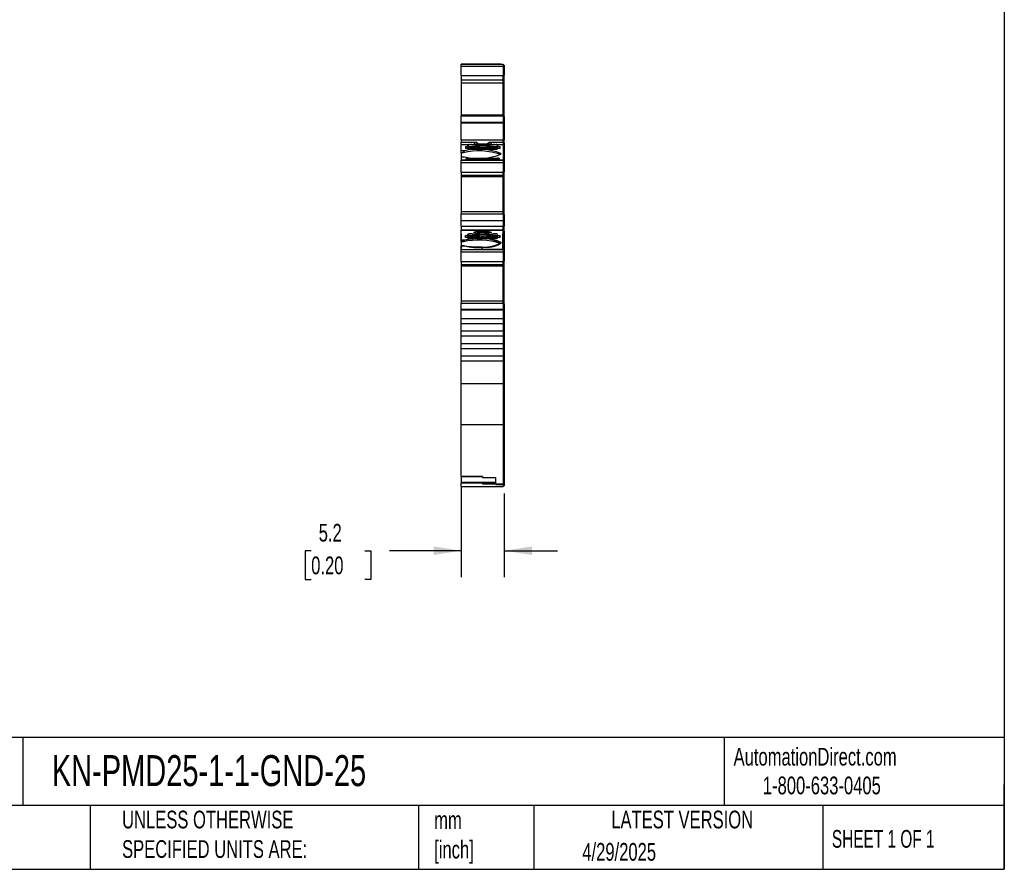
# Model space of a CAD drawing. Header units: millimetres. Extents: x 6 to 273, y 6 to 210.
# Tile 4 of 8: x 155 to 273, y 6 to 108. Entities that reach past the tile are written whole.
import ezdxf

# ---------------------------------------------------------------- set-up
doc = ezdxf.new("R2010")
doc.units = ezdxf.units.MM
doc.linetypes.add('SLD-Solid', pattern=[0])
doc.layers.add('DIMENSIONS', color=140, linetype='SLD-Solid', lineweight=25)
doc.layers.add('TEXT', color=140, linetype='SLD-Solid', lineweight=25)
doc.styles.add('SLDTEXTSTYLE0', font='TXT', dxfattribs={"width": 0.7})
doc.styles.add('SLDTEXTSTYLE1', font='TXT', dxfattribs={"width": 0.65})
doc.dimstyles.new('SLDDIMSTYLE1', dxfattribs={"dimtxt": 2.158008, "dimasz": 3.302, "dimexe": 0, "dimexo": 0.0625, "dimgap": 0.539502, "dimtad": 0, "dimtih": 1, "dimtoh": 1, "dimrnd": 1e-09, "dimzin": 12, "dimdsep": 46, "dimtxsty": 'SLDTEXTSTYLE0', "dimsah": 1, "dimcen": 0.09, "dimadec": 0, "dimazin": 3, "dimtfac": 1, "dimtmove": 0, "dimatfit": 0, "dimfxl": 0, "dimfrac": 2, "dimtolj": 1, "dimtzin": 12, "dimarcsym": 0})

# ---------------------------------------------------------------- blocks, each defined once
blk = doc.blocks.new('_D_3')
at = {"layer": 'DIMENSIONS'}
for p, q in [((208.14, 52.05), (208.14, 41.28)), ((213.29, 51.28), (213.29, 41.28)), ((190.21, 44.45), (189.49, 44.45)), ((189.49, 44.45), (189.49, 41.02)), ((196.62, 44.45), (197.35, 44.45)), ((197.35, 44.45), (197.35, 41.02)), ((208.14, 44.45), (199.55, 44.45)), ((213.29, 44.45), (219.64, 44.45)), ((189.49, 41.02), (190.21, 41.02)), ((197.35, 41.02), (196.62, 41.02))]:
    blk.add_line(p, q, dxfattribs=at)
for points in [[(208.14, 44.45), (204.84, 44.96), (204.84, 43.94)], [(213.29, 44.45), (216.6, 43.94), (216.6, 44.96)]]:
    blk.add_solid(points, dxfattribs=at)
at = {"layer": 'DIMENSIONS', "char_height": 2.117, "attachment_point": 1, "style": 'SLDTEXTSTYLE0'}
for s, insert in [('5.2', (191.11, 47.66)), ('0.20', (190.21, 43.75))]:
    blk.add_mtext(s, dxfattribs=dict(at, insert=insert))

msp = doc.modelspace()

# ---------------------------------------------------------------- linework, layer by layer
for p, q in [((208.143, 102.63), (213.143, 102.63)), ((208.143, 102.407), (208.143, 102.63)), ((208.143, 102.63), (208.537, 102.63)), ((208.537, 102.63), (208.143, 102.63)), ((208.143, 102.63), (209.018, 102.63)), ((208.143, 102.407), (213.143, 102.407)), ((208.143, 101.281), (208.143, 102.407)), ((208.643, 102.63), (208.943, 102.63)), ((208.643, 102.63), (208.643, 102.63)), ((208.943, 102.63), (208.643, 102.63)), ((208.743, 102.63), (208.743, 102.63)), ((209.018, 102.63), (208.943, 102.63)), ((208.943, 102.63), (208.943, 102.63)), ((208.943, 102.63), (208.943, 102.63)), ((212.493, 102.63), (208.944, 102.63)), ((208.944, 102.63), (212.493, 102.63)), ((212.293, 102.63), (209.143, 102.63)), ((212.418, 102.63), (213.143, 102.63)), ((212.493, 102.63), (212.418, 102.63)), ((212.793, 102.63), (212.493, 102.63)), ((212.493, 102.63), (212.793, 102.63)), ((212.493, 102.63), (212.493, 102.63)), ((212.493, 102.63), (212.493, 102.63)), ((212.693, 102.63), (212.693, 102.63)), ((212.793, 102.63), (212.793, 102.63)), ((212.893, 102.63), (212.893, 102.63)), ((212.893, 102.63), (213.143, 102.63)), ((213.143, 102.63), (213.143, 102.407)), ((213.143, 102.53), (213.293, 102.53)), ((213.143, 102.53), (213.293, 102.53)), ((213.143, 102.407), (213.143, 101.281)), ((213.143, 102.381), (213.293, 102.381)), ((213.293, 102.53), (213.293, 102.381)), ((213.293, 102.381), (213.293, 101.324)), ((208.143, 101.281), (213.143, 101.281)), ((208.143, 101.281), (208.143, 100.723)), ((213.143, 101.324), (213.293, 101.324)), ((213.143, 100.723), (213.143, 101.281)), ((213.293, 100.815), (213.293, 101.324)), ((213.143, 100.723), (208.143, 100.723)), ((208.143, 100.723), (208.143, 100.707)), ((213.043, 100.707), (208.143, 100.707)), ((208.143, 100.707), (208.143, 100.377)), ((213.143, 100.377), (208.143, 100.377)), ((208.143, 100.377), (208.143, 99.315)), ((213.043, 100.707), (213.043, 100.668)), ((213.143, 100.668), (213.043, 100.668)), ((213.043, 100.659), (213.043, 100.668)), ((213.043, 100.659), (213.143, 100.659)), ((213.143, 100.815), (213.293, 100.815)), ((213.143, 100.765), (213.293, 100.765)), ((213.143, 100.759), (213.293, 100.759)), ((213.143, 100.748), (213.293, 100.748)), ((213.143, 100.668), (213.143, 100.723)), ((213.143, 100.659), (213.143, 100.668)), ((213.143, 100.665), (213.143, 100.377)), ((213.143, 96.522), (213.143, 100.377)), ((213.143, 100.351), (213.293, 100.351)), ((213.293, 100.804), (213.293, 100.815)), ((213.293, 100.765), (213.293, 100.804)), ((213.293, 100.765), (213.293, 100.759)), ((213.293, 100.748), (213.293, 100.759)), ((213.293, 100.351), (213.293, 100.748)), ((213.293, 96.421), (213.293, 100.351)), ((208.143, 99.315), (208.143, 97.383)), ((208.143, 97.383), (208.143, 96.522)), ((213.143, 96.522), (208.143, 96.522)), ((208.143, 96.522), (208.143, 96.452)), ((213.143, 96.452), (213.143, 96.522)), ((208.143, 96.452), (213.143, 96.452)), ((208.143, 95.678), (208.143, 96.452)), ((208.143, 95.678), (213.143, 95.678)), ((208.143, 95.601), (208.143, 95.678)), ((208.143, 95.601), (213.143, 95.601)), ((208.143, 93.579), (208.143, 95.601)), ((213.143, 96.452), (213.143, 95.678)), ((213.143, 96.421), (213.293, 96.421)), ((213.143, 96.357), (213.293, 96.357)), ((213.143, 95.678), (213.143, 95.601)), ((213.143, 95.653), (213.293, 95.653)), ((213.143, 95.601), (213.143, 93.579)), ((213.143, 95.601), (213.293, 95.601)), ((213.293, 96.357), (213.293, 96.421)), ((213.293, 96.357), (213.293, 95.653)), ((213.293, 95.653), (213.293, 95.601)), ((213.293, 95.601), (213.293, 93.579)), ((208.143, 93.579), (213.143, 93.579)), ((208.143, 93.579), (208.143, 93.3)), ((208.143, 93.3), (209.932, 93.3)), ((208.143, 93.023), (208.143, 93.3)), ((208.143, 93.023), (210.177, 93.023)), ((208.143, 93.013), (208.143, 93.023)), ((208.143, 93.013), (209.143, 93.013)), ((208.143, 92.257), (208.143, 93.013)), ((208.943, 92.795), (208.943, 92.978)), ((209.143, 92.991), (209.143, 93.013)), ((209.318, 92.991), (209.168, 92.991)), ((209.344, 93.013), (210.177, 93.013)), ((209.344, 93.013), (209.344, 92.991)), ((209.505, 92.971), (209.505, 92.999)), ((209.835, 93.08), (209.861, 93.087)), ((209.861, 93.087), (211.575, 93.087)), ((209.932, 93.3), (210.24, 93.087)), ((210.177, 93.013), (210.177, 93.023)), ((211.197, 93.087), (211.505, 93.3)), ((211.259, 93.023), (211.259, 93.013)), ((211.259, 93.023), (213.143, 93.023)), ((211.259, 93.013), (212.093, 93.013)), ((211.505, 93.3), (213.143, 93.3)), ((211.575, 93.087), (211.602, 93.08)), ((211.931, 92.999), (211.931, 92.971)), ((212.093, 92.991), (212.093, 93.013)), ((212.268, 92.991), (212.118, 92.991)), ((212.293, 93.013), (213.143, 93.013)), ((212.293, 93.013), (212.293, 92.991)), ((212.493, 92.978), (212.493, 92.795)), ((213.143, 93.3), (213.143, 93.579)), ((213.143, 93.579), (213.293, 93.579)), ((213.143, 93.3), (213.143, 93.023)), ((213.143, 93.193), (213.293, 93.193)), ((213.143, 93.023), (213.143, 93.013)), ((213.143, 93.013), (213.143, 91.144)), ((213.293, 93.193), (213.293, 93.579)), ((213.293, 93.193), (213.293, 92.942)), ((208.537, 92.257), (208.143, 92.257)), ((208.143, 92.026), (208.143, 92.257)), ((208.358, 92.026), (208.143, 92.026)), ((208.143, 92.026), (208.143, 91.563)), ((208.643, 92.795), (208.943, 92.795)), ((208.643, 92.795), (208.643, 92.562)), ((208.643, 92.598), (208.943, 92.598)), ((208.943, 92.562), (208.643, 92.562)), ((208.943, 92.795), (208.943, 92.598)), ((208.943, 92.509), (208.943, 92.562)), ((209.018, 92.799), (209.018, 92.965)), ((209.018, 92.799), (210.132, 92.799)), ((209.018, 92.691), (209.018, 92.799)), ((210.132, 92.691), (209.018, 92.691)), ((209.018, 92.595), (209.018, 92.691)), ((210.132, 92.595), (209.018, 92.595)), ((209.018, 92.593), (209.018, 92.595)), ((210.132, 92.593), (209.018, 92.593)), ((209.018, 92.522), (209.018, 92.593)), ((209.018, 92.482), (209.018, 92.522)), ((209.143, 92.474), (212.293, 92.474)), ((209.168, 92.496), (212.268, 92.496)), ((209.168, 92.496), (209.168, 92.474)), ((210.132, 92.691), (210.132, 92.799)), ((210.132, 92.593), (210.132, 92.595)), ((210.179, 92.591), (210.132, 92.594)), ((211.305, 92.594), (211.257, 92.591)), ((211.305, 92.799), (211.305, 92.691)), ((211.305, 92.799), (212.418, 92.799)), ((212.418, 92.691), (211.305, 92.691)), ((212.418, 92.595), (211.305, 92.595)), ((211.305, 92.595), (211.305, 92.593)), ((212.418, 92.593), (211.305, 92.593)), ((212.268, 92.474), (212.268, 92.496)), ((212.418, 92.965), (212.418, 92.799)), ((212.418, 92.799), (212.418, 92.691)), ((212.418, 92.691), (212.418, 92.595)), ((212.418, 92.595), (212.418, 92.593)), ((212.418, 92.593), (212.418, 92.522)), ((212.418, 92.522), (212.418, 92.482)), ((212.493, 92.795), (212.793, 92.795)), ((212.493, 92.598), (212.493, 92.795)), ((212.493, 92.598), (212.793, 92.598)), ((212.493, 92.562), (212.493, 92.509)), ((212.793, 92.562), (212.493, 92.562)), ((212.793, 92.562), (212.793, 92.795)), ((212.893, 91.945), (212.893, 91.875)), ((213.143, 92.942), (213.293, 92.942)), ((213.143, 92.932), (213.293, 92.932)), ((213.293, 92.942), (213.293, 92.932)), ((213.293, 92.932), (213.293, 91.024)), ((208.143, 91.563), (208.537, 91.563)), ((208.143, 91.563), (208.143, 91.144)), ((213.143, 91.144), (208.143, 91.144)), ((208.143, 91.143), (208.143, 91.144)), ((208.143, 91.143), (213.143, 91.143)), ((208.143, 90.874), (208.143, 91.143)), ((208.143, 90.874), (213.143, 90.874)), ((208.143, 89.713), (208.143, 90.874)), ((208.743, 91.205), (208.743, 91.346)), ((208.927, 91.184), (208.944, 91.381)), ((208.927, 91.184), (212.51, 91.184)), ((208.944, 91.381), (212.493, 91.381)), ((212.493, 91.171), (208.944, 91.171)), ((212.493, 91.381), (212.51, 91.184)), ((212.693, 91.346), (212.693, 91.205)), ((213.143, 91.144), (213.143, 91.143)), ((213.143, 91.143), (213.143, 90.874)), ((213.143, 91.024), (213.293, 91.024)), ((213.143, 90.874), (213.143, 89.713)), ((213.143, 90.865), (213.293, 90.865)), ((213.293, 91.024), (213.293, 90.865)), ((213.293, 90.865), (213.293, 89.775)), ((208.143, 89.713), (213.143, 89.713)), ((208.143, 89.713), (208.143, 89.306)), ((213.143, 89.775), (213.293, 89.775)), ((213.143, 89.306), (213.143, 89.713)), ((213.293, 89.404), (213.293, 89.775)), ((213.143, 89.306), (208.143, 89.306)), ((208.143, 89.306), (208.143, 89.301)), ((213.043, 89.301), (208.143, 89.301)), ((208.143, 89.301), (208.143, 89.14)), ((213.143, 89.14), (208.143, 89.14)), ((208.143, 89.14), (208.143, 88.044)), ((213.043, 89.301), (213.043, 89.288)), ((213.143, 89.288), (213.043, 89.288)), ((213.043, 89.287), (213.043, 89.288)), ((213.043, 89.287), (213.143, 89.287)), ((213.143, 89.404), (213.293, 89.404)), ((213.143, 89.388), (213.293, 89.388)), ((213.143, 89.387), (213.293, 89.387)), ((213.143, 89.301), (213.143, 89.306)), ((213.143, 89.288), (213.143, 89.301)), ((213.143, 89.287), (213.143, 89.288)), ((213.143, 89.287), (213.143, 89.14)), ((213.143, 84.974), (213.143, 89.14)), ((213.143, 89.131), (213.293, 89.131)), ((213.293, 89.401), (213.293, 89.404)), ((213.293, 89.388), (213.293, 89.401)), ((213.293, 89.388), (213.293, 89.387)), ((213.293, 89.131), (213.293, 89.387)), ((213.293, 84.948), (213.293, 89.131)), ((208.143, 88.044), (208.143, 86.052)), ((208.143, 86.052), (208.143, 84.974)), ((213.143, 84.974), (208.143, 84.974)), ((208.143, 84.974), (208.143, 84.732)), ((208.143, 84.732), (213.143, 84.732)), ((208.143, 83.934), (208.143, 84.732)), ((213.143, 84.732), (213.143, 84.974)), ((213.143, 84.948), (213.293, 84.948)), ((213.143, 84.873), (213.293, 84.873)), ((213.143, 84.732), (213.143, 83.934)), ((213.293, 84.873), (213.293, 84.948)), ((213.293, 84.653), (213.293, 84.873)), ((208.143, 83.934), (213.143, 83.934)), ((208.143, 83.269), (208.143, 83.934)), ((213.143, 84.653), (213.293, 84.653)), ((213.143, 83.934), (213.143, 83.269)), ((213.143, 83.93), (213.293, 83.93)), ((213.293, 84.653), (213.293, 83.93)), ((213.293, 83.93), (213.293, 83.269)), ((208.143, 83.269), (213.143, 83.269)), ((208.143, 83.269), (208.143, 82.777)), ((208.143, 82.777), (213.143, 82.777)), ((208.143, 82.356), (208.143, 82.777)), ((210.623, 82.775), (208.153, 82.775)), ((208.153, 82.356), (208.153, 82.775)), ((210.623, 82.765), (208.153, 82.765)), ((210.623, 82.775), (210.623, 82.693)), ((210.623, 82.684), (210.623, 82.693)), ((213.133, 82.775), (210.653, 82.775)), ((210.653, 82.775), (210.653, 82.694)), ((213.133, 82.765), (210.653, 82.765)), ((210.653, 82.684), (210.653, 82.694)), ((213.133, 82.775), (213.133, 82.356)), ((213.143, 82.777), (213.143, 83.269)), ((213.143, 83.269), (213.293, 83.269)), ((213.143, 82.777), (213.143, 82.356)), ((213.143, 82.679), (213.293, 82.679)), ((213.293, 82.679), (213.293, 83.269)), ((213.293, 82.679), (213.293, 82.257)), ((208.143, 82.356), (208.153, 82.356)), ((208.143, 81.6), (208.143, 82.356)), ((208.537, 81.6), (208.143, 81.6)), ((208.143, 81.368), (208.143, 81.6)), ((208.358, 81.368), (208.143, 81.368)), ((208.143, 81.368), (208.143, 80.906)), ((208.153, 82.356), (208.153, 81.602)), ((208.153, 81.602), (208.533, 81.602)), ((208.643, 82.128), (208.943, 82.128)), ((208.643, 81.895), (208.643, 82.128)), ((208.643, 81.941), (208.943, 81.941)), ((208.943, 81.895), (208.643, 81.895)), ((208.943, 82.128), (208.943, 82.311)), ((208.943, 82.128), (208.943, 81.941)), ((208.943, 81.842), (208.943, 81.895)), ((209.018, 82.141), (209.018, 82.308)), ((209.018, 82.141), (210.132, 82.141)), ((209.018, 82.034), (209.018, 82.141)), ((210.132, 82.034), (209.018, 82.034)), ((209.018, 81.937), (209.018, 82.034)), ((210.132, 81.937), (209.018, 81.937)), ((209.018, 81.936), (209.018, 81.937)), ((210.132, 81.936), (209.018, 81.936)), ((209.018, 81.865), (209.018, 81.936)), ((209.018, 81.815), (209.018, 81.865)), ((209.143, 82.346), (209.344, 82.346)), ((209.143, 82.333), (209.143, 82.346)), ((210.623, 81.807), (209.143, 81.807)), ((209.318, 82.334), (209.168, 82.334)), ((209.168, 81.839), (212.268, 81.839)), ((209.168, 81.839), (209.168, 81.807)), ((209.344, 82.346), (209.344, 82.334)), ((209.505, 82.314), (209.505, 82.331)), ((210.132, 82.034), (210.132, 82.141)), ((210.179, 81.934), (210.132, 81.937)), ((210.132, 81.936), (210.132, 81.937)), ((210.623, 82.235), (210.623, 82.33)), ((210.623, 82.225), (210.623, 82.235)), ((210.623, 81.729), (210.623, 81.817)), ((210.653, 81.817), (210.623, 81.817)), ((210.653, 82.234), (210.653, 82.33)), ((210.653, 82.224), (210.653, 82.234)), ((210.653, 81.729), (210.653, 81.817)), ((212.293, 81.807), (210.653, 81.807)), ((211.305, 81.937), (211.257, 81.934)), ((211.305, 82.141), (211.305, 82.034)), ((211.305, 82.141), (212.418, 82.141)), ((212.418, 82.034), (211.305, 82.034)), ((212.418, 81.937), (211.305, 81.937)), ((211.305, 81.937), (211.305, 81.936)), ((212.418, 81.936), (211.305, 81.936)), ((211.931, 82.331), (211.931, 82.314)), ((212.093, 82.346), (212.293, 82.346)), ((212.093, 82.334), (212.093, 82.346)), ((212.268, 82.334), (212.118, 82.334)), ((212.268, 81.807), (212.268, 81.839)), ((212.293, 82.346), (212.293, 82.333)), ((212.418, 82.308), (212.418, 82.141)), ((212.418, 82.141), (212.418, 82.034)), ((212.418, 82.034), (212.418, 81.937)), ((212.418, 81.937), (212.418, 81.936)), ((212.418, 81.936), (212.418, 81.865)), ((212.418, 81.865), (212.418, 81.815)), ((212.493, 82.128), (212.493, 82.311)), ((212.493, 82.128), (212.793, 82.128)), ((212.493, 81.941), (212.493, 82.128)), ((212.493, 81.941), (212.793, 81.941)), ((212.493, 81.842), (212.493, 81.895)), ((212.793, 81.895), (212.493, 81.895)), ((212.793, 81.895), (212.793, 82.128)), ((212.893, 81.288), (212.893, 81.218)), ((212.903, 81.218), (212.903, 81.288)), ((212.903, 81.208), (212.903, 81.218)), ((213.133, 82.356), (213.143, 82.356)), ((213.133, 80.478), (213.133, 82.356)), ((213.143, 82.356), (213.143, 80.476)), ((213.293, 82.257), (213.293, 80.378)), ((208.143, 80.906), (208.537, 80.906)), ((208.143, 80.906), (208.143, 80.476)), ((208.143, 80.476), (213.143, 80.476)), ((208.143, 80.208), (208.143, 80.476)), ((208.143, 80.208), (213.143, 80.208)), ((208.143, 79.047), (208.143, 80.208)), ((208.533, 80.904), (208.153, 80.904)), ((208.153, 80.478), (208.153, 80.904)), ((208.153, 80.894), (208.533, 80.894)), ((208.153, 80.478), (210.628, 80.478)), ((208.533, 80.894), (208.533, 80.904)), ((210.628, 80.478), (210.628, 80.776)), ((210.658, 80.478), (210.658, 80.777)), ((213.133, 80.478), (210.658, 80.478)), ((213.143, 80.476), (213.143, 80.208)), ((213.143, 80.378), (213.293, 80.378)), ((213.143, 80.208), (213.143, 79.047)), ((213.143, 80.199), (213.293, 80.199)), ((213.293, 80.378), (213.293, 80.199)), ((213.293, 80.199), (213.293, 79.109)), ((208.143, 79.047), (213.143, 79.047)), ((208.143, 79.047), (208.143, 78.64)), ((213.143, 79.109), (213.293, 79.109)), ((213.143, 78.64), (213.143, 79.047)), ((213.293, 78.738), (213.293, 79.109)), ((213.143, 78.64), (208.143, 78.64)), ((208.143, 78.64), (208.143, 78.635)), ((213.043, 78.635), (208.143, 78.635)), ((208.143, 78.635), (208.143, 78.473)), ((213.143, 78.473), (208.143, 78.473)), ((208.143, 78.473), (208.143, 77.378)), ((213.043, 78.635), (213.043, 78.622)), ((213.143, 78.622), (213.043, 78.622)), ((213.043, 78.621), (213.043, 78.622)), ((213.043, 78.621), (213.143, 78.621)), ((213.143, 78.738), (213.293, 78.738)), ((213.143, 78.721), (213.293, 78.721)), ((213.143, 78.721), (213.293, 78.721)), ((213.143, 78.635), (213.143, 78.64)), ((213.143, 78.622), (213.143, 78.635)), ((213.143, 78.621), (213.143, 78.622)), ((213.143, 78.621), (213.143, 78.473)), ((213.143, 74.308), (213.143, 78.473)), ((213.143, 78.465), (213.293, 78.465)), ((213.293, 78.734), (213.293, 78.738)), ((213.293, 78.721), (213.293, 78.734)), ((213.293, 78.721), (213.293, 78.721)), ((213.293, 78.465), (213.293, 78.721)), ((213.293, 74.282), (213.293, 78.465)), ((208.143, 77.378), (208.143, 75.386)), ((208.143, 75.386), (208.143, 74.308)), ((213.143, 74.308), (208.143, 74.308)), ((208.143, 74.308), (208.143, 74.066)), ((213.143, 74.066), (213.143, 74.308)), ((213.143, 74.282), (213.293, 74.282)), ((213.143, 74.207), (213.293, 74.207)), ((213.293, 74.207), (213.293, 74.282)), ((213.293, 73.986), (213.293, 74.207)), ((208.143, 74.066), (213.143, 74.066)), ((208.143, 73.325), (208.143, 74.066)), ((208.143, 73.325), (213.143, 73.325)), ((208.143, 73.238), (208.143, 73.325)), ((208.143, 73.238), (213.143, 73.238)), ((208.143, 72.236), (208.143, 73.238)), ((213.143, 74.066), (213.143, 73.325)), ((213.143, 73.986), (213.293, 73.986)), ((213.143, 73.325), (213.143, 73.238)), ((213.143, 73.316), (213.293, 73.316)), ((213.143, 73.238), (213.143, 72.236)), ((213.143, 73.238), (213.293, 73.238)), ((213.293, 73.986), (213.293, 73.316)), ((213.293, 73.316), (213.293, 73.238)), ((213.293, 73.238), (213.293, 64.45)), ((208.143, 72.236), (213.143, 72.236)), ((208.143, 71.636), (208.143, 72.236)), ((213.143, 72.236), (213.143, 71.636)), ((208.143, 71.636), (213.143, 71.636)), ((208.143, 70.736), (208.143, 71.636)), ((208.143, 70.736), (213.143, 70.736)), ((208.143, 70.136), (208.143, 70.736)), ((213.143, 71.636), (213.143, 70.736)), ((213.143, 70.736), (213.143, 70.136)), ((208.143, 70.136), (213.143, 70.136)), ((208.143, 69.236), (208.143, 70.136)), ((213.143, 70.136), (213.143, 69.236)), ((208.143, 69.236), (213.143, 69.236)), ((208.143, 68.636), (208.143, 69.236)), ((208.143, 68.636), (213.143, 68.636)), ((208.143, 67.736), (208.143, 68.636)), ((213.143, 69.236), (213.143, 68.636)), ((213.143, 68.636), (213.143, 67.736)), ((208.143, 67.136), (208.143, 67.736)), ((208.143, 67.736), (213.143, 67.736)), ((208.143, 67.136), (213.143, 67.136)), ((208.143, 64.45), (208.143, 67.136)), ((213.143, 67.736), (213.143, 67.136)), ((213.143, 67.136), (213.143, 64.45)), ((208.143, 64.45), (213.143, 64.45)), ((208.143, 59.558), (208.143, 64.45)), ((213.143, 64.45), (213.143, 59.558)), ((213.143, 64.45), (213.293, 64.45)), ((213.293, 64.45), (213.293, 59.656)), ((208.143, 59.558), (213.143, 59.558)), ((208.143, 53.322), (208.143, 59.558)), ((213.143, 59.656), (213.293, 59.656)), ((213.143, 59.558), (213.143, 52.457)), ((213.293, 59.656), (213.293, 52.554)), ((210.693, 53.322), (208.143, 53.322)), ((208.143, 53.305), (208.143, 53.322)), ((208.143, 53.305), (210.693, 53.305)), ((208.143, 53.305), (208.143, 52.652)), ((210.693, 53.322), (210.693, 53.214)), ((210.693, 53.214), (212.293, 53.214)), ((210.693, 53.196), (210.693, 53.214)), ((210.693, 53.196), (212.293, 53.196)), ((212.293, 52.457), (212.293, 53.214)), ((208.143, 52.652), (212.293, 52.652)), ((208.143, 52.652), (208.143, 52.573)), ((208.143, 52.573), (212.293, 52.573)), ((208.143, 52.11), (208.143, 52.573)), ((208.143, 52.11), (213.143, 52.11)), ((210.693, 52.573), (210.693, 52.464)), ((210.693, 52.464), (212.293, 52.464)), ((212.293, 52.457), (213.143, 52.457)), ((212.293, 52.373), (212.293, 52.457)), ((212.293, 52.373), (213.143, 52.373)), ((213.143, 52.554), (213.293, 52.554)), ((213.143, 52.473), (213.293, 52.473)), ((213.143, 52.457), (213.143, 52.373)), ((213.143, 52.373), (213.143, 52.11)), ((213.143, 52.21), (213.293, 52.21)), ((213.293, 52.554), (213.293, 52.473)), ((213.293, 52.473), (213.293, 52.21))]:
    msp.add_line(p, q)
at = {"flags": 128}
for points in [[(212.893, 102.63), (212.857, 102.63), (212.75, 102.63), (212.575, 102.63), (212.336, 102.63), (212.041, 102.63), (211.698, 102.63), (211.317, 102.63), (210.908, 102.63), (210.483, 102.63), (210.055, 102.63), (209.634, 102.63), (209.234, 102.63), (208.864, 102.63), (208.537, 102.63)], [(212.893, 102.63), (212.857, 102.63), (212.75, 102.63), (212.575, 102.63), (212.336, 102.63), (212.041, 102.63), (211.698, 102.63), (211.317, 102.63), (210.908, 102.63), (210.483, 102.63), (210.055, 102.63), (209.634, 102.63), (209.234, 102.63), (208.864, 102.63), (208.537, 102.63)], [(209.143, 102.63), (209.104, 102.63), (209.067, 102.63), (209.032, 102.63), (209.002, 102.63), (208.977, 102.63), (208.959, 102.63), (208.947, 102.63), (208.943, 102.63)], [(212.493, 102.63), (212.489, 102.63), (212.478, 102.63), (212.46, 102.63), (212.435, 102.63), (212.404, 102.63), (212.37, 102.63), (212.332, 102.63), (212.293, 102.63)], [(209.932, 93.3), (209.799, 93.267), (209.711, 93.23), (209.671, 93.191), (209.681, 93.151), (209.74, 93.113), (209.847, 93.077), (209.995, 93.047), (210.177, 93.023)], [(211.259, 93.023), (211.442, 93.047), (211.59, 93.077), (211.696, 93.113), (211.756, 93.151), (211.766, 93.191), (211.726, 93.23), (211.637, 93.267), (211.505, 93.3)], [(210.242, 92.583), (210.241, 92.625), (210.24, 92.658)], [(210.355, 92.606), (210.356, 92.597), (210.356, 92.589)], [(211.081, 92.589), (211.081, 92.599), (211.081, 92.606)], [(211.197, 92.658), (211.196, 92.616), (211.195, 92.583)], [(210.623, 82.32), (210.349, 82.331), (210.101, 82.355), (209.897, 82.388), (209.753, 82.43), (209.678, 82.478), (209.678, 82.526), (209.753, 82.574), (209.897, 82.616), (210.101, 82.649), (210.349, 82.673), (210.623, 82.684)], [(210.653, 82.684), (210.937, 82.68), (211.205, 82.664), (211.437, 82.635), (211.617, 82.596), (211.73, 82.551), (211.768, 82.502), (211.73, 82.453), (211.617, 82.408), (211.437, 82.369), (211.205, 82.34), (210.937, 82.324), (210.653, 82.32)], [(210.242, 81.925), (210.241, 81.968), (210.24, 82.001)], [(210.355, 81.949), (210.356, 81.939), (210.356, 81.932)], [(211.081, 81.932), (211.081, 81.941), (211.081, 81.949)], [(211.197, 82.001), (211.196, 81.959), (211.195, 81.925)]]:
    msp.add_lwpolyline(points, dxfattribs=at)
for centre, radius, start, end in [((209.095, 92.699), 0.318, 81.22056, 118.48154), ((209.132, 92.756), 0.238, 81.22055, 118.48157), ((209.332, 92.215), 0.776, 79.09845, 90.97715), ((209.357, 92.247), 0.766, 78.86141, 91.03301), ((210.718, 99.76), 6.895, 259.63927, 280.36073), ((210.718, 99.501), 6.614, 259.43233, 280.56767), ((210.718, 98.543), 5.557, 264.41493, 275.58507), ((212.079, 92.247), 0.766, 88.96699, 101.13859), ((212.105, 92.215), 0.776, 89.02285, 100.90155), ((212.305, 92.756), 0.238, 61.51843, 98.77945), ((212.342, 92.699), 0.318, 61.51846, 98.77944), ((210.257, 84.432), 7.828, 70.52365, 104.03969), ((210.238, 85.449), 7.018, 67.76649, 104.02548), ((210.238, 98.371), 7.018, 255.97451, 292.23351), ((209.017, 92.695), 0.113, 89.19786, 130.54961), ((209.095, 92.788), 0.318, 241.51812, 278.77971), ((209.132, 92.732), 0.238, 241.51843, 278.77945), ((210.718, 88.834), 4.008, 81.58199, 98.41801), ((210.718, 96.558), 4.008, 261.58199, 278.41801), ((209.11, 93.534), 1.43, 322.18759, 325.3795), ((210.718, 89.348), 3.278, 83.64464, 96.35536), ((210.718, 89.339), 3.27, 83.63804, 96.36196), ((212.326, 93.534), 1.43, 214.6205, 217.81241), ((212.305, 92.732), 0.238, 261.22055, 298.48157), ((212.342, 92.788), 0.318, 261.22069, 298.48148), ((212.425, 92.708), 0.1, 46.71664, 93.5359), ((210.624, 78.834), 3.665, 88.52789, 102.7234), ((210.718, 76.699), 5.995, 90.61692, 90.90365), ((210.812, 78.834), 3.665, 77.2766, 91.47211), ((210.257, 73.774), 7.828, 70.52325, 104.03983), ((210.288, 70.033), 11.701, 88.35798, 98.62648), ((210.238, 74.792), 7.018, 67.76642, 104.02552), ((210.238, 87.714), 7.018, 255.97447, 292.23358), ((209.095, 82.032), 0.318, 81.22054, 118.48162), ((209.017, 82.038), 0.113, 89.19787, 130.54976), ((209.095, 82.121), 0.318, 241.51838, 278.77946), ((209.132, 82.098), 0.238, 81.22054, 118.48162), ((209.132, 82.074), 0.238, 241.51838, 278.77946), ((209.332, 81.558), 0.776, 79.09843, 90.97715), ((209.357, 81.58), 0.766, 78.86122, 91.03312), ((210.718, 89.102), 6.895, 259.63926, 280.36074), ((210.586, 87.742), 5.518, 258.7056, 270.38825), ((210.718, 78.176), 4.008, 81.58198, 98.41802), ((210.718, 85.901), 4.008, 261.58198, 278.41802), ((209.11, 82.877), 1.43, 322.18759, 325.37951), ((210.718, 78.691), 3.278, 83.64462, 96.35538), ((210.718, 78.682), 3.27, 83.63802, 96.36198), ((210.718, 88.325), 5.995, 269.09635, 269.38308), ((210.718, 90.836), 8.602, 269.36869, 269.56852), ((210.804, 88.111), 5.889, 268.53478, 281.03753), ((211.147, 78.288), 3.476, 59.64442, 98.16364), ((211.15, 84.208), 3.466, 261.84639, 300.3885), ((211.15, 84.198), 3.466, 261.84639, 300.3885), ((212.326, 82.877), 1.43, 214.62049, 217.81241), ((212.079, 81.58), 0.766, 88.96711, 101.13857), ((212.105, 81.558), 0.776, 89.02285, 100.90157), ((212.305, 82.098), 0.238, 61.51838, 98.77946), ((212.305, 82.074), 0.238, 261.22054, 298.48162), ((212.342, 82.032), 0.318, 61.51838, 98.77946), ((212.342, 82.121), 0.318, 261.22054, 298.48162), ((212.425, 82.051), 0.1, 46.71648, 93.53588), ((210.289, 92.481), 11.71, 261.37607, 271.66133), ((210.289, 92.472), 11.71, 261.37607, 271.66133)]:
    msp.add_arc(centre, radius, start, end)
for points, knots in [([(208.944, 102.63), (208.897, 102.63), (208.841, 102.63), (208.763, 102.63), (208.743, 102.63), (208.743, 102.63)], [0, 0, 0, 0, 0.5, 0.5, 1, 1, 1, 1]), ([(208.743, 102.63), (208.743, 102.63), (208.763, 102.63), (208.841, 102.63), (208.897, 102.63), (208.944, 102.63)], [0, 0, 0, 0, 0.5, 0.5, 1, 1, 1, 1]), ([(212.493, 102.63), (212.54, 102.63), (212.595, 102.63), (212.674, 102.63), (212.693, 102.63), (212.693, 102.63)], [0, 0, 0, 0, 0.5, 0.5, 1, 1, 1, 1]), ([(212.693, 102.63), (212.693, 102.63), (212.674, 102.63), (212.595, 102.63), (212.54, 102.63), (212.493, 102.63)], [0, 0, 0, 0, 0.5, 0.5, 1, 1, 1, 1]), ([(210.132, 92.799), (210.146, 92.797), (210.175, 92.793), (210.218, 92.777), (210.256, 92.754), (210.277, 92.733), (210.287, 92.722)], [0, 0, 0, 0, 0.25122126, 0.50084902, 0.76342484, 1, 1, 1, 1]), ([(210.242, 92.583), (210.255, 92.583), (210.282, 92.583), (210.321, 92.585), (210.344, 92.588), (210.356, 92.589)], [0, 0, 0, 0, 0.33222031, 0.66781905, 1, 1, 1, 1]), ([(210.287, 92.722), (210.294, 92.713), (210.311, 92.692), (210.336, 92.652), (210.348, 92.623), (210.355, 92.606)], [0, 0, 0, 0, 0.2659023, 0.5993334, 1, 1, 1, 1]), ([(211.197, 92.658), (211.181, 92.651), (211.139, 92.635), (211.103, 92.617), (211.081, 92.606)], [0, 0, 0, 0, 0.389276, 1, 1, 1, 1]), ([(211.081, 92.589), (211.092, 92.588), (211.115, 92.585), (211.154, 92.583), (211.181, 92.583), (211.195, 92.583)], [0, 0, 0, 0, 0.332181, 0.6677797, 1, 1, 1, 1]), ([(208.944, 91.381), (208.897, 91.381), (208.841, 91.377), (208.763, 91.364), (208.743, 91.354), (208.743, 91.346)], [0, 0, 0, 0, 0.5, 0.5, 1, 1, 1, 1]), ([(208.743, 91.205), (208.743, 91.197), (208.763, 91.188), (208.841, 91.174), (208.897, 91.171), (208.944, 91.171)], [0, 0, 0, 0, 0.5, 0.5, 1, 1, 1, 1]), ([(212.693, 91.346), (212.693, 91.354), (212.674, 91.364), (212.595, 91.377), (212.54, 91.381), (212.493, 91.381)], [0, 0, 0, 0, 0.5, 0.5, 1, 1, 1, 1]), ([(212.493, 91.171), (212.54, 91.171), (212.595, 91.174), (212.674, 91.188), (212.693, 91.197), (212.693, 91.205)], [0, 0, 0, 0, 0.5, 0.5, 1, 1, 1, 1]), ([(210.132, 82.141), (210.146, 82.14), (210.175, 82.136), (210.218, 82.12), (210.256, 82.097), (210.277, 82.075), (210.287, 82.065)], [0, 0, 0, 0, 0.25122126, 0.50084902, 0.76342484, 1, 1, 1, 1]), ([(210.242, 81.925), (210.255, 81.926), (210.282, 81.926), (210.321, 81.928), (210.344, 81.93), (210.356, 81.932)], [0, 0, 0, 0, 0.3322202, 0.667819, 1, 1, 1, 1]), ([(210.287, 82.065), (210.294, 82.056), (210.311, 82.035), (210.336, 81.995), (210.348, 81.965), (210.355, 81.949)], [0, 0, 0, 0, 0.2659023, 0.5993334, 1, 1, 1, 1]), ([(211.197, 82.001), (211.181, 81.994), (211.139, 81.978), (211.103, 81.96), (211.081, 81.949)], [0, 0, 0, 0, 0.389276, 1, 1, 1, 1]), ([(211.081, 81.932), (211.092, 81.93), (211.115, 81.928), (211.154, 81.926), (211.181, 81.926), (211.195, 81.925)], [0, 0, 0, 0, 0.33218101, 0.66777975, 1, 1, 1, 1])]:
    msp.add_open_spline(points, degree=3, knots=knots)
for points in [[(208.358, 92.026), (208.414, 92.107), (208.474, 92.184), (208.537, 92.257)], [(210.24, 92.658), (210.209, 92.682), (210.17, 92.691), (210.132, 92.691)], [(210.24, 92.658), (210.284, 92.642), (210.323, 92.624), (210.355, 92.606)], [(211.15, 92.722), (211.119, 92.686), (211.097, 92.646), (211.081, 92.606)], [(211.305, 92.799), (211.249, 92.795), (211.192, 92.771), (211.15, 92.722)], [(211.305, 92.691), (211.266, 92.691), (211.228, 92.682), (211.197, 92.658)], [(213.143, 89.301), (213.11, 89.301), (213.077, 89.301), (213.043, 89.301)], [(208.358, 81.368), (208.414, 81.449), (208.474, 81.527), (208.537, 81.6)], [(210.24, 82.001), (210.209, 82.024), (210.17, 82.034), (210.132, 82.034)], [(210.24, 82.001), (210.284, 81.984), (210.323, 81.966), (210.355, 81.949)], [(211.15, 82.065), (211.119, 82.029), (211.097, 81.989), (211.081, 81.949)], [(211.305, 82.141), (211.249, 82.138), (211.192, 82.114), (211.15, 82.065)], [(211.305, 82.034), (211.266, 82.034), (211.228, 82.024), (211.197, 82.001)], [(213.143, 78.635), (213.11, 78.635), (213.077, 78.635), (213.043, 78.635)]]:
    msp.add_open_spline(points, degree=3)
at = {"layer": 'TEXT'}
for p, q in [((273.05, 209.55), (273.05, 6.35)), ((273.05, 22.126), (6.35, 22.126)), ((155.759, 22.126), (155.759, 13.97)), ((239.575, 22.126), (239.575, 13.97)), ((273.05, 6.35), (273.05, 16.51)), ((273.05, 13.97), (6.35, 13.97)), ((163.78, 13.97), (163.78, 6.35)), ((203.024, 13.97), (203.024, 6.35)), ((216.812, 13.97), (216.812, 6.35)), ((251.349, 13.97), (251.349, 6.35)), ((6.35, 6.35), (273.05, 6.35))]:
    msp.add_line(p, q, dxfattribs=at)

# ---------------------------------------------------------------- texts
for s, insert, char_height, attachment_point, style in [('KN-PMD25-1-1-GND-25', (159.208, 20.006), 3.70417, 1, 'SLDTEXTSTYLE0'), ('AutomationDirect.com', (240.695, 20.877), 2.11667, 1, 'SLDTEXTSTYLE0'), ('1-800-633-0405', (244.192, 17.437), 2.11667, 1, 'SLDTEXTSTYLE0'), ('UNLESS OTHERWISE ^JSPECIFIED UNITS ARE:', (167.608, 13.361), 2.11667, 1, 'SLDTEXTSTYLE0'), ('LATEST VERSION', (234.552, 13.364), 2.11667, 2, 'SLDTEXTSTYLE0'), ('mm^J[inch]', (204.907, 13.297), 2.1167, 1, 'SLDTEXTSTYLE0'), ('SHEET 1 OF 1', (252.441, 11.051), 2.11667, 1, 'SLDTEXTSTYLE1'), ('4/29/2025', (222.613, 9.497), 2.1167, 1, 'SLDTEXTSTYLE0')]:
    msp.add_mtext(s, dxfattribs=dict(at, insert=insert, char_height=char_height, attachment_point=attachment_point, style=style))

# ---------------------------------------------------------------- dimensions: what is measured, and where the dimension line sits
at = {"layer": 'DIMENSIONS'}
dim = msp.add_linear_dim(base=(213.293, 44.453), p1=(208.143, 53.322), p2=(213.293, 52.554), angle=0, dimstyle='SLDDIMSTYLE1', dxfattribs=at)
dim.commit()
dim.dimension.update_dxf_attribs({"geometry": '_D_3', "text_midpoint": (193.419, 44.453), "dimtype": 160})

doc.saveas('drawing.dxf')
